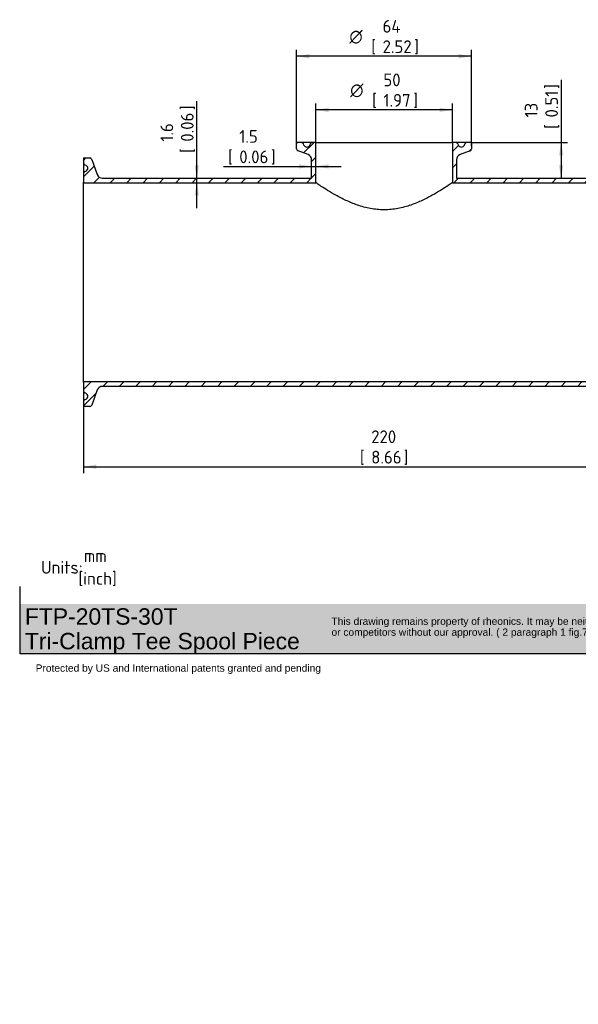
# Paper-space layout 'Invenitec-A4' of a CAD drawing. Header units: millimetres. Extents: x 0 to 296, y -84 to 208.
# Tile 1 of 8: x 0 to 153, y -84 to 186. Entities that reach past the tile are written whole.
import ezdxf
from ezdxf.entities.mleader import LeaderData, LeaderLine
from ezdxf.enums import TextEntityAlignment as Align
from ezdxf.math import Vec2, Vec3

# ---------------------------------------------------------------- set-up
doc = ezdxf.new("R2010")
doc.units = ezdxf.units.MM
doc.layers.add('Default', color=7, linetype='Continuous')
doc.layers.add('FTP-20TS-30T', color=7, linetype='Continuous')
doc.styles.add('SEACAD_Solid_Edge_ISO', font='seiso.ttf')
doc.styles.add('SEACAD_Solid_Edge_ISO1_Symbols', font='semeci1.ttf')
doc.dimstyles.new('Rheonics_Publish', dxfattribs={"dimtxt": 3.5, "dimasz": 3.5, "dimexe": 1.75, "dimexo": 0, "dimgap": 0.875, "dimtad": 1, "dimdec": 1, "dimlfac": 1.333333, "dimdsep": 46, "dimtxsty": 'SEACAD_Solid_Edge_ISO', "dimblk1": '_SE_FILLED', "dimblk2": '_SE_FILLED', "dimsah": 1, "dimcen": 1.75, "dimazin": 0, "dimtfac": 0.5, "dimtdec": 3, "dimtmove": 0, "dimatfit": 3, "dimfxl": 1, "dimarcsym": 0})

# ---------------------------------------------------------------- blocks, each defined once
blk = doc.blocks.new('SE5')
at = {"layer": 'FTP-20TS-30T', "linetype": 'Continuous'}
h = blk.add_hatch(dxfattribs=at)
h.set_pattern_fill('LINE', angle=45, style=0)
edge = h.paths.add_edge_path()
edge.add_arc((78.68, 147.98), 1.5, 0, 70, ccw=False)
edge.add_line((80.18, 147.98), (80.18, 142.92))
edge.add_line((80.18, 142.92), (22.77, 142.92))
edge.add_arc((22.77, 144.42), 1.5, 200, 270, ccw=False)
edge.add_line((21.36, 143.9), (19.84, 148.07))
edge.add_arc((19.28, 147.87), 0.6, 20, 90)
edge.add_line((19.28, 148.47), (17.71, 148.47))
edge.add_arc((17.71, 148.32), 0.15, 90, 180)
edge.add_line((17.56, 148.32), (17.56, 147.16))
edge.add_arc((18.16, 147.16), 0.6, 180, 247)
edge.add_line((17.92, 146.6), (18.21, 146.48))
edge.add_arc((17.86, 145.66), 0.9, -67, 67, ccw=False)
edge.add_line((18.21, 144.83), (17.92, 144.71))
edge.add_arc((18.16, 144.15), 0.6, 113, 180)
edge.add_line((17.56, 144.15), (17.56, 141.79))
edge.add_arc((17.67, 141.79), 0.113, 180, 270)
edge.add_line((17.67, 141.68), (81.31, 141.68))
edge.add_line((81.31, 141.68), (81.31, 152.67))
edge.add_line((81.31, 152.67), (80.37, 152.67))
edge.add_arc((80.37, 152.07), 0.6, 90, 157)
edge.add_line((79.82, 152.3), (79.7, 152.02))
edge.add_arc((78.87, 152.37), 0.9, 203, 337, ccw=False)
edge.add_line((78.04, 152.02), (77.92, 152.3))
edge.add_arc((77.37, 152.07), 0.6, 23, 90)
edge.add_line((77.37, 152.67), (76.21, 152.67))
edge.add_arc((76.21, 152.52), 0.15, 90, 180)
edge.add_line((76.06, 152.52), (76.06, 150.95))
edge.add_arc((76.66, 150.95), 0.6, 180, 250)
edge.add_line((76.45, 150.39), (79.2, 149.39))
h = blk.add_hatch(dxfattribs=at)
h.set_pattern_fill('LINE', angle=45, style=0)
edge = h.paths.add_edge_path()
edge.add_arc((121.43, 147.98), 1.5, 110, 180, ccw=False)
edge.add_line((120.92, 149.39), (123.66, 150.39))
edge.add_arc((123.46, 150.95), 0.6, 290, 360)
edge.add_line((124.06, 150.95), (124.06, 152.52))
edge.add_arc((123.91, 152.52), 0.15, 0, 90)
edge.add_line((123.91, 152.67), (122.75, 152.67))
edge.add_arc((122.75, 152.07), 0.6, 90, 157)
edge.add_line((122.2, 152.3), (122.07, 152.02))
edge.add_arc((121.25, 152.37), 0.9, 203, 337, ccw=False)
edge.add_line((120.42, 152.02), (120.3, 152.3))
edge.add_arc((119.74, 152.07), 0.6, 23, 90)
edge.add_line((119.74, 152.67), (118.81, 152.67))
edge.add_line((118.81, 152.67), (118.81, 141.68))
edge.add_line((118.81, 141.68), (182.45, 141.68))
edge.add_arc((182.45, 141.79), 0.113, 270, 360)
edge.add_line((182.56, 141.79), (182.56, 144.15))
edge.add_arc((181.96, 144.15), 0.6, 0, 67)
edge.add_line((182.19, 144.71), (181.91, 144.83))
edge.add_arc((182.26, 145.66), 0.9, 113, 247, ccw=False)
edge.add_line((181.91, 146.48), (182.19, 146.6))
edge.add_arc((181.96, 147.16), 0.6, 293, 360)
edge.add_line((182.56, 147.16), (182.56, 148.32))
edge.add_arc((182.41, 148.32), 0.15, 0, 90)
edge.add_line((182.41, 148.47), (180.84, 148.47))
edge.add_arc((180.84, 147.87), 0.6, 90, 160)
edge.add_line((180.28, 148.07), (178.76, 143.9))
edge.add_arc((177.35, 144.42), 1.5, 270, 340, ccw=False)
edge.add_line((177.35, 142.92), (119.93, 142.92))
edge.add_line((119.93, 142.92), (119.93, 147.98))
h = blk.add_hatch(dxfattribs=at)
h.set_pattern_fill('LINE', angle=45, style=0)
edge = h.paths.add_edge_path()
edge.add_arc((22.77, 84.27), 1.5, 90, 160, ccw=False)
edge.add_line((22.77, 85.77), (177.35, 85.77))
edge.add_arc((177.35, 84.27), 1.5, 20, 90, ccw=False)
edge.add_line((178.76, 84.78), (180.28, 80.61))
edge.add_arc((180.84, 80.82), 0.6, 200, 270)
edge.add_line((180.84, 80.22), (182.41, 80.22))
edge.add_arc((182.41, 80.37), 0.15, 270, 360)
edge.add_line((182.56, 80.37), (182.56, 81.53))
edge.add_arc((181.96, 81.53), 0.6, 0, 67)
edge.add_line((182.19, 82.08), (181.91, 82.2))
edge.add_arc((182.26, 83.03), 0.9, 113, 247, ccw=False)
edge.add_line((181.91, 83.86), (182.19, 83.98))
edge.add_arc((181.96, 84.53), 0.6, 293, 360)
edge.add_line((182.56, 84.53), (182.56, 86.89))
edge.add_arc((182.45, 86.89), 0.113, 0, 90)
edge.add_line((182.45, 87.01), (17.67, 87.01))
edge.add_arc((17.67, 86.89), 0.113, 90, 180)
edge.add_line((17.56, 86.89), (17.56, 84.53))
edge.add_arc((18.16, 84.53), 0.6, 180, 247)
edge.add_line((17.92, 83.98), (18.21, 83.86))
edge.add_arc((17.86, 83.03), 0.9, -67, 67, ccw=False)
edge.add_line((18.21, 82.2), (17.92, 82.08))
edge.add_arc((18.16, 81.53), 0.6, 113, 180)
edge.add_line((17.56, 81.53), (17.56, 80.37))
edge.add_arc((17.71, 80.37), 0.15, 180, 270)
edge.add_line((17.71, 80.22), (19.28, 80.22))
edge.add_arc((19.28, 80.82), 0.6, 270, 340)
edge.add_line((19.84, 80.61), (21.36, 84.78))
at = {"layer": 'FTP-20TS-30T', "color": 7, "linetype": 'Continuous'}
for p, q in [((76.06, 150.95), (76.06, 152.52)), ((77.37, 152.67), (76.21, 152.67)), ((80.37, 152.67), (77.37, 152.67)), ((78.04, 152.02), (77.92, 152.3)), ((79.7, 152.02), (79.82, 152.3)), ((81.31, 152.67), (80.37, 152.67)), ((81.31, 152.67), (118.81, 152.67)), ((81.31, 141.68), (81.31, 152.67)), ((119.74, 152.67), (118.81, 152.67)), ((118.81, 152.67), (118.81, 141.68)), ((122.75, 152.67), (119.74, 152.67)), ((120.3, 152.3), (120.42, 152.02)), ((122.2, 152.3), (122.07, 152.02)), ((123.91, 152.67), (122.75, 152.67)), ((124.06, 152.52), (124.06, 150.95)), ((79.2, 149.39), (76.45, 150.39)), ((123.66, 150.39), (120.92, 149.39)), ((17.56, 148.32), (17.56, 147.16)), ((17.56, 147.16), (17.56, 144.15)), ((17.71, 148.47), (19.28, 148.47)), ((17.92, 146.6), (18.21, 146.48)), ((19.84, 148.07), (21.36, 143.9)), ((80.18, 142.92), (80.18, 147.98)), ((119.93, 147.98), (119.93, 142.92)), ((178.76, 143.9), (180.28, 148.07)), ((180.84, 148.47), (182.41, 148.47)), ((181.91, 146.48), (182.19, 146.6)), ((182.56, 147.16), (182.56, 148.32)), ((182.56, 144.15), (182.56, 147.16)), ((17.56, 144.15), (17.56, 141.79)), ((17.92, 144.71), (18.21, 144.83)), ((181.91, 144.83), (182.19, 144.71)), ((182.56, 141.79), (182.56, 144.15)), ((17.56, 86.89), (17.56, 141.79)), ((17.67, 141.68), (81.31, 141.68)), ((22.77, 142.92), (80.18, 142.92)), ((118.81, 141.68), (182.45, 141.68)), ((119.93, 142.92), (177.35, 142.92)), ((182.56, 141.79), (182.56, 86.89)), ((17.56, 86.89), (17.56, 84.53)), ((182.45, 87.01), (17.67, 87.01)), ((182.56, 84.53), (182.56, 86.89)), ((17.56, 84.53), (17.56, 81.53)), ((18.21, 83.86), (17.92, 83.98)), ((21.36, 84.78), (19.84, 80.61)), ((177.35, 85.77), (22.77, 85.77)), ((180.28, 80.61), (178.76, 84.78)), ((182.19, 83.98), (181.91, 83.86)), ((182.56, 81.53), (182.56, 84.53)), ((17.56, 81.53), (17.56, 80.37)), ((18.21, 82.2), (17.92, 82.08)), ((182.19, 82.08), (181.91, 82.2)), ((182.56, 80.37), (182.56, 81.53)), ((19.28, 80.22), (17.71, 80.22)), ((182.41, 80.22), (180.84, 80.22))]:
    blk.add_line(p, q, dxfattribs=at)
for centre, radius, start, end in [((76.21, 152.52), 0.15, 90, 180), ((77.37, 152.07), 0.6, 23, 90), ((78.87, 152.37), 0.9, 203, 337), ((80.37, 152.07), 0.6, 90, 157), ((119.74, 152.07), 0.6, 23, 90), ((121.25, 152.37), 0.9, 203, 337), ((122.75, 152.07), 0.6, 90, 157), ((123.91, 152.52), 0.15, 0, 90), ((76.66, 150.95), 0.6, 180, 250), ((78.68, 147.98), 1.5, 0, 70), ((121.43, 147.98), 1.5, 110, 180), ((123.46, 150.95), 0.6, 290, 360), ((17.71, 148.32), 0.15, 90, 180), ((18.16, 147.16), 0.6, 180, 247), ((17.86, 145.66), 0.9, 293, 67), ((19.28, 147.87), 0.6, 20, 90), ((180.84, 147.87), 0.6, 90, 160), ((182.26, 145.66), 0.9, 113, 247), ((181.96, 147.16), 0.6, 293, 0), ((182.41, 148.32), 0.15, 0, 90), ((18.16, 144.15), 0.6, 113, 180), ((22.77, 144.42), 1.5, 200, 270), ((177.35, 144.42), 1.5, 270, 340), ((181.96, 144.15), 0.6, 0, 67), ((17.67, 141.79), 0.112, 180, 270), ((182.45, 141.79), 0.113, 270, 0), ((17.67, 86.89), 0.113, 90, 180), ((182.45, 86.89), 0.112, 0, 90), ((18.16, 84.53), 0.6, 180, 247), ((17.86, 83.03), 0.9, 293, 67), ((22.77, 84.27), 1.5, 90, 160), ((177.35, 84.27), 1.5, 20, 90), ((182.26, 83.03), 0.9, 113, 247), ((181.96, 84.53), 0.6, 293, 0), ((18.16, 81.53), 0.6, 113, 180), ((181.96, 81.53), 0.6, 0, 67), ((17.71, 80.37), 0.15, 180, 270), ((19.28, 80.82), 0.6, 270, 340), ((180.84, 80.82), 0.6, 200, 270), ((182.41, 80.37), 0.15, 270, 360)]:
    blk.add_arc(centre, radius, start, end, dxfattribs=at)
blk.add_open_spline([(118.81, 141.68), (118.81, 141.68), (118.68, 141.59), (118.17, 141.25), (117.79, 140.99), (116.34, 140.04), (114.95, 139.15), (112.43, 137.76), (111.5, 137.28), (109.54, 136.36), (108.5, 135.93), (106.27, 135.16), (105.07, 134.82), (102.62, 134.37), (101.34, 134.24), (98.79, 134.24), (97.53, 134.36), (95.05, 134.82), (93.87, 135.15), (91.63, 135.92), (90.57, 136.37), (88.61, 137.28), (87.7, 137.75), (85.15, 139.16), (83.79, 140.03), (82.33, 140.99), (81.95, 141.24), (81.44, 141.59), (81.31, 141.68), (81.31, 141.68)], degree=3, knots=[0, 0, 0, 0, 0.0625, 0.0625, 0.125, 0.125, 0.25, 0.25, 0.3125, 0.3125, 0.375, 0.375, 0.4375, 0.4375, 0.5, 0.5, 0.5625, 0.5625, 0.625, 0.625, 0.6875, 0.6875, 0.75, 0.75, 0.875, 0.875, 0.9375, 0.9375, 1, 1, 1, 1], dxfattribs=at)
blk = doc.blocks.new('DMBLK9')
at = {"layer": 'Default', "linetype": 'Continuous', "transparency": 16777216}
for points in [[(49.25, 146.42), (48.08, 146.42), (48.67, 142.92)], [(49.25, 138.18), (48.67, 141.68), (48.08, 138.18)]]:
    blk.add_hatch(color=7, dxfattribs=at).paths.add_polyline_path(points)
at = {"layer": 'Default', "color": 7, "linetype": 'Continuous', "transparency": 16777216}
blk.add_line((48.67, 134.68), (48.67, 164.1), dxfattribs=at)
at = {"layer": 'Default', "color": 7, "linetype": 'Continuous', "transparency": 16777216, "style": 'SEACAD_Solid_Edge_ISO'}
for s, p in [(']', (44.29, 161.6)), ('0.06', (44.29, 152.93)), ('1.6', (38.69, 152.93)), ('[', (44.29, 149.83))]:
    blk.add_text(s, height=3.5, rotation=90, dxfattribs=at).set_placement(p, align=Align.TOP_LEFT)
blk = doc.blocks.new('_SE_FILLED')
at = {"color": 0}
blk.add_line((0, 0), (-1, 0), dxfattribs=at)
blk.add_solid([(0, 0), (-1, -0.1665), (-1, 0.1665), (0, 0)], dxfattribs=at)
blk = doc.blocks.new('DMBLK10')
at = {"layer": 'Default', "linetype": 'Continuous', "transparency": 16777216}
for points in [[(21.06, 63.12), (21.06, 64.29), (17.56, 63.7)], [(179.06, 63.12), (182.56, 63.7), (179.06, 64.29)]]:
    blk.add_hatch(color=7, dxfattribs=at).paths.add_polyline_path(points)
at = {"layer": 'Default', "color": 7, "linetype": 'Continuous', "transparency": 16777216}
for p, q in [((17.56, 86.89), (17.56, 61.95)), ((182.56, 86.89), (182.56, 61.95)), ((17.56, 63.7), (182.56, 63.7))]:
    blk.add_line(p, q, dxfattribs=at)
at = {"layer": 'Default', "color": 7, "linetype": 'Continuous', "transparency": 16777216, "style": 'SEACAD_Solid_Edge_ISO'}
for s, p in [('220', (96.52, 73.68)), ('[', (93.42, 68.08)), ('8.66', (96.52, 68.08)), (']', (105.43, 68.08))]:
    blk.add_text(s, height=3.5, dxfattribs=at).set_placement(p, align=Align.TOP_LEFT)
blk = doc.blocks.new('DMBLK11')
at = {"layer": 'Default', "linetype": 'Continuous', "transparency": 16777216}
for points in [[(149.23, 149.17), (148.64, 152.67), (148.06, 149.17)], [(149.23, 146.42), (148.06, 146.42), (148.64, 142.92)]]:
    blk.add_hatch(color=7, dxfattribs=at).paths.add_polyline_path(points)
at = {"layer": 'Default', "color": 7, "linetype": 'Continuous', "transparency": 16777216}
for p, q in [((148.64, 169.95), (148.64, 142.92)), ((123.91, 152.67), (150.39, 152.67))]:
    blk.add_line(p, q, dxfattribs=at)
at = {"layer": 'Default', "color": 7, "linetype": 'Continuous', "transparency": 16777216, "style": 'SEACAD_Solid_Edge_ISO'}
for s, p in [(']', (144.27, 167.45)), ('0.51', (144.27, 159.58)), ('13', (138.67, 159.58)), ('[', (144.27, 156.47))]:
    blk.add_text(s, height=3.5, rotation=90, dxfattribs=at).set_placement(p, align=Align.TOP_LEFT)
blk = doc.blocks.new('DMBLK12')
at = {"layer": 'Default', "linetype": 'Continuous', "transparency": 16777216}
for points in [[(76.68, 145.56), (80.18, 146.15), (76.68, 146.73)], [(84.81, 145.56), (84.81, 146.73), (81.31, 146.15)]]:
    blk.add_hatch(color=7, dxfattribs=at).paths.add_polyline_path(points)
at = {"layer": 'Default', "color": 7, "linetype": 'Continuous', "transparency": 16777216}
blk.add_line((55.99, 146.15), (88.31, 146.15), dxfattribs=at)
at = {"layer": 'Default', "color": 7, "linetype": 'Continuous', "transparency": 16777216, "style": 'SEACAD_Solid_Edge_ISO'}
for s, p in [('1.5', (60.32, 156.12)), ('[', (57.21, 150.52)), ('0.06', (60.32, 150.52)), (']', (68.99, 150.52))]:
    blk.add_text(s, height=3.5, dxfattribs=at).set_placement(p, align=Align.TOP_LEFT)
blk = doc.blocks.new('GDimGGroup2')
at = {"layer": 'Default', "linetype": 'Continuous'}
for points in [[(84.81, 162.25), (81.31, 161.67), (84.81, 161.08)], [(115.31, 162.25), (115.31, 161.08), (118.81, 161.67)]]:
    blk.add_hatch(color=7, dxfattribs=at).paths.add_polyline_path(points)
at = {"layer": 'Default', "color": 7, "linetype": 'Continuous'}
for p, q in [((81.31, 152.67), (81.31, 163.42)), ((118.81, 152.67), (118.81, 163.42)), ((118.81, 161.67), (81.31, 161.67))]:
    blk.add_line(p, q, dxfattribs=at)
for s, style, p in [('50', 'SEACAD_Solid_Edge_ISO', (99.87, 171.64)), ('O', 'SEACAD_Solid_Edge_ISO1_Symbols', (90.77, 168.84)), ('[', 'SEACAD_Solid_Edge_ISO', (96.77, 166.04)), ('1.97', 'SEACAD_Solid_Edge_ISO', (99.87, 166.04)), (']', 'SEACAD_Solid_Edge_ISO', (108.07, 166.04))]:
    blk.add_text(s, height=3.5, dxfattribs=dict(at, style=style)).set_placement(p, align=Align.TOP_LEFT)
blk = doc.blocks.new('GDimGGroup3')
at = {"layer": 'Default', "linetype": 'Continuous'}
for points in [[(79.56, 176.97), (76.06, 176.39), (79.56, 175.8)], [(120.56, 176.97), (120.56, 175.8), (124.06, 176.39)]]:
    blk.add_hatch(color=7, dxfattribs=at).paths.add_polyline_path(points)
at = {"layer": 'Default', "color": 7, "linetype": 'Continuous'}
for p, q in [((76.06, 151.73), (76.06, 178.14)), ((124.06, 176.39), (76.06, 176.39)), ((124.06, 151.73), (124.06, 178.14))]:
    blk.add_line(p, q, dxfattribs=at)
for s, style, p in [('64', 'SEACAD_Solid_Edge_ISO', (99.64, 186.36)), ('O', 'SEACAD_Solid_Edge_ISO1_Symbols', (90.54, 183.56)), ('[', 'SEACAD_Solid_Edge_ISO', (96.53, 180.76)), ('2.52', 'SEACAD_Solid_Edge_ISO', (99.64, 180.76)), (']', 'SEACAD_Solid_Edge_ISO', (108.31, 180.76))]:
    blk.add_text(s, height=3.5, dxfattribs=dict(at, style=style)).set_placement(p, align=Align.TOP_LEFT)
blk = doc.blocks.new('_Dot')
at = {"color": 0, "linetype": 'ByBlock', "lineweight": -2}
blk.add_line((-0.5, 0), (-1, 0), dxfattribs=at)
at = {"color": 0, "linetype": 'ByBlock', "const_width": 0.5}
blk.add_lwpolyline([(-0.25, 0, 1), (0.25, 0, 1)], format="xyb", close=True, dxfattribs=at)

psp = doc.layouts.new('Invenitec-A4')

# ---------------------------------------------------------------- hatches: boundary and pattern name
at = {"layer": 'Default', "linetype": 'Continuous'}
psp.add_hatch(color=7, dxfattribs=at).paths.add_polyline_path([(207.949, 26.057), (0.068, 26.057), (0.068, 12.599), (207.949, 12.599)])

# ---------------------------------------------------------------- linework, layer by layer
at = {"layer": 'Default', "color": 7, "linetype": 'Continuous'}
for p, q in [((0.23, 12.363), (0.23, 30.84)), ((208.108, 12.363), (0.23, 12.363))]:
    psp.add_line(p, q, dxfattribs=at)

# ---------------------------------------------------------------- block references
at = {"layer": 'Default'}
for name in ['GDimGGroup3', 'GDimGGroup2', 'SE5']:
    psp.add_blockref(name, (0, 0), dxfattribs=at)

# ---------------------------------------------------------------- dimensions: what is measured, and where the dimension line sits
at = {"layer": 'Default', "color": 7, "linetype": 'Continuous'}
for base, p1, p2, angle, picture, middle, dimtype in [((148.643, 142.918), (122.747, 152.668), (119.933, 142.918), 90, 'DMBLK11', (148.643, 155.248), 160), ((48.666493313, 142.917523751), (17.670256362, 141.680023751), (22.76560247, 142.917523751), 90, 'DMBLK9', (48.666493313, 148.601161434), 160), ((17.558, 63.702), (17.558, 141.793), (182.558, 141.793), 360, 'DMBLK10', (100.058, 63.702), 161)]:
    dim = psp.add_linear_dim(base=base, p1=p1, p2=p2, angle=angle, text='\\A1;<>', dimstyle='Rheonics_Publish', override={"dimpost": '\\X'}, dxfattribs=at)
    dim.commit()
    dim.dimension.update_dxf_attribs({"geometry": picture, "text_midpoint": middle, "dimtype": dimtype})
dim = psp.add_linear_dim(base=(81.308, 146.148), p1=(80.183, 147.978), p2=(81.308, 141.68), text='\\A1;<>', dimstyle='Rheonics_Publish', override={"dimpost": '\\X'}, dxfattribs=at)
dim.commit()
dim.dimension.update_dxf_attribs({"geometry": 'DMBLK12', "text_midpoint": (71.485, 146.148), "dimtype": 160})

# ---------------------------------------------------------------- leaders
ml = psp.add_multileader_mtext('Standard', dxfattribs=at)
ml.set_content('{\\pxsm0.9;\\fSolid Edge ISO|b0||i0||c0|p34;\\W1.;mm\\P}', color=7)
ml.set_leader_properties()
ml.set_arrow_properties(name='DOT')
ml.build(insert=Vec2(0, 0))
ml.multileader.update_dxf_attribs({"leader_type": 0, "dogleg_length": 0, "arrow_head_size": 3.5})
ctx = ml.context
ctx.base_point, ctx.char_height, ctx.arrow_head_size, ctx.landing_gap_size = Vec3(16.436, 39.27), 3.5, 3.5, 1.225
ctx.mtext.insert = Vec3(17.661, 41.02)
ml = psp.add_multileader_mtext('Standard', dxfattribs=at)
ml.set_content('{\\pxsm0.9;\\fSolid Edge ISO|b0||i0||c0|p34;\\W1.;Units:\\P}', color=7)
ml.set_leader_properties()
ml.set_arrow_properties(name='DOT')
ml.build(insert=Vec2(0, 0))
ml.multileader.update_dxf_attribs({"leader_type": 0, "dogleg_length": 0, "arrow_head_size": 3.5})
ctx = ml.context
ctx.base_point, ctx.char_height, ctx.arrow_head_size, ctx.landing_gap_size = Vec3(4.715, 36.072), 3.5, 3.5, 1.225
ctx.mtext.insert = Vec3(5.94, 37.831)
ml = psp.add_multileader_mtext('Standard', dxfattribs=at)
ml.set_content('{\\pxsm0.9;\\fSolid Edge ISO|b0||i0||c0|p34;\\W1.;[inch]\\P}', color=7)
ml.set_leader_properties()
ml.build(insert=Vec2(0, 0))
ml.multileader.update_dxf_attribs({"dogleg_length": 0, "arrow_head_size": 0.805})
ctx = ml.context
ctx.base_point, ctx.char_height, ctx.arrow_head_size, ctx.landing_gap_size = Vec3(14.967, 33.026), 3.5, 0.805, 1.225
ctx.mtext.insert = Vec3(16.192, 34.782)
ml = psp.add_multileader_mtext('Standard', dxfattribs=at)
ml.set_content('{\\pxsm0.9;\\fArial|b0||i0||c0|p34;\\W1.;FTP-20TS-30T\\PTri-Clamp Tee Spool Piece\\P}', color=7)
ml.set_leader_properties()
ml.set_arrow_properties(name='DOT')
ml.build(insert=Vec2(0, 0))
ml.multileader.update_dxf_attribs({"leader_type": 0, "dogleg_length": 0, "arrow_head_size": 4.5})
ctx = ml.context
ctx.base_point, ctx.char_height, ctx.arrow_head_size, ctx.landing_gap_size = Vec3(-0.101, 21.969), 4.5, 4.5, 1.575
ctx.mtext.insert = Vec3(1.474, 24.842)
ml = psp.add_multileader_mtext('Standard', dxfattribs=at)
ml.set_content('{\\pxsm0.9;\\fArial|b0||i0||c0|p34;\\W1.;This drawing remains property of rheonics. It may be neither copied nor informed to third persons \\Por competitors without our approval. ( 2 paragraph 1 fig.7 copyright act of 9th Sept. 1965)\\P}', color=7)
ml.set_leader_properties()
ml.set_arrow_properties(name='DOT')
ml.build(insert=Vec2(0, 0))
ml.multileader.update_dxf_attribs({"leader_type": 0, "dogleg_length": 0, "arrow_head_size": 2})
ctx = ml.context
ctx.base_point, ctx.char_height, ctx.arrow_head_size, ctx.landing_gap_size = Vec3(84.93, 21.004), 2, 2, 0.7
ctx.mtext.insert = Vec3(85.63, 22.298)
ml = psp.add_multileader_mtext('Standard', dxfattribs=at)
ml.set_content('{\\pxsm0.9;\\fArial|b0||i0||c0|p34;\\W1.;Protected by US and International patents granted and pending\\P}', color=7)
ml.set_leader_properties()
ml.set_arrow_properties(name='DOT')
ml.build(insert=Vec2(0, 0))
ml.multileader.update_dxf_attribs({"leader_type": 0, "dogleg_length": 0, "arrow_head_size": 2})
ctx = ml.context
ctx.base_point, ctx.char_height, ctx.arrow_head_size, ctx.landing_gap_size = Vec3(3.757, 8.139), 2, 2, 0.7
ctx.mtext.insert = Vec3(4.457, 9.432)

doc.saveas('drawing.dxf')
